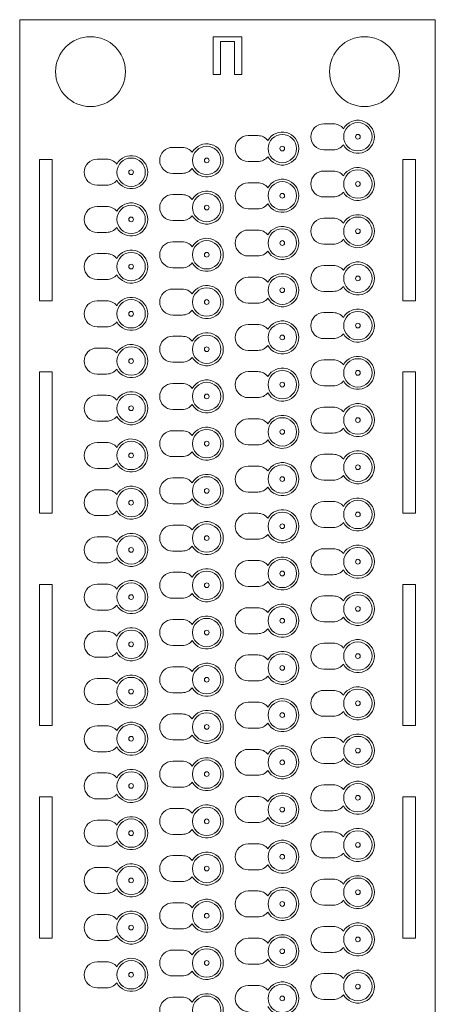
# Model space of a CAD drawing. Header units: millimetres. Extents: x 0 to 88, y 0 to 448.
# Tile 2 of 2: x 0 to 88, y 239 to 448. Entities that reach past the tile are written whole.
import ezdxf

# ---------------------------------------------------------------- set-up
doc = ezdxf.new("R2010")
doc.units = ezdxf.units.MM

msp = doc.modelspace()

# ---------------------------------------------------------------- linework, layer by layer
at = {"color": 7, "linetype": 'Continuous', "lineweight": 15}
for p, q in [((88, 448), (0, 448)), ((0, 448), (0, 0)), ((88, 0), (88, 448)), ((47, 444.4), (41, 444.4)), ((41, 444.4), (41, 436.4)), ((47, 436.4), (47, 444.4)), ((42.5, 436.4), (42.5, 443.4)), ((42.5, 443.4), (45.5, 443.4)), ((45.5, 443.4), (45.5, 436.4)), ((41, 436.4), (42.5, 436.4)), ((45.5, 436.4), (47, 436.4)), ((66.4, 425.95), (64.4, 425.95)), ((50.4, 423.45), (48.4, 423.45)), ((34.4, 420.95), (32.4, 420.95)), ((64.4, 420.45), (66.4, 420.45)), ((4.16, 418.38), (4.16, 388.48)), ((6.9, 418.38), (4.16, 418.38)), ((6.9, 388.48), (6.9, 418.38)), ((18.4, 418.45), (16.4, 418.45)), ((48.4, 417.95), (50.4, 417.95)), ((83.84, 418.38), (81.1, 418.38)), ((81.1, 418.38), (81.1, 388.48)), ((83.84, 388.48), (83.84, 418.38)), ((32.4, 415.45), (34.4, 415.45)), ((66.4, 415.95), (64.4, 415.95)), ((16.4, 412.95), (18.4, 412.95)), ((50.4, 413.45), (48.4, 413.45)), ((34.4, 410.95), (32.4, 410.95)), ((64.4, 410.45), (66.4, 410.45)), ((18.4, 408.45), (16.4, 408.45)), ((48.4, 407.95), (50.4, 407.95)), ((32.4, 405.45), (34.4, 405.45)), ((66.4, 405.95), (64.4, 405.95)), ((16.4, 402.95), (18.4, 402.95)), ((50.4, 403.45), (48.4, 403.45)), ((34.4, 400.95), (32.4, 400.95)), ((64.4, 400.45), (66.4, 400.45)), ((18.4, 398.45), (16.4, 398.45)), ((48.4, 397.95), (50.4, 397.95)), ((32.4, 395.45), (34.4, 395.45)), ((66.4, 395.95), (64.4, 395.95)), ((16.4, 392.95), (18.4, 392.95)), ((50.4, 393.45), (48.4, 393.45)), ((34.4, 390.95), (32.4, 390.95)), ((64.4, 390.45), (66.4, 390.45)), ((4.16, 388.48), (6.9, 388.48)), ((18.4, 388.45), (16.4, 388.45)), ((48.4, 387.95), (50.4, 387.95)), ((81.1, 388.48), (83.84, 388.48)), ((66.4, 385.95), (64.4, 385.95)), ((32.4, 385.45), (34.4, 385.45)), ((16.4, 382.95), (18.4, 382.95)), ((50.4, 383.45), (48.4, 383.45)), ((34.4, 380.95), (32.4, 380.95)), ((64.4, 380.45), (66.4, 380.45)), ((18.4, 378.45), (16.4, 378.45)), ((48.4, 377.95), (50.4, 377.95)), ((32.4, 375.45), (34.4, 375.45)), ((66.4, 375.95), (64.4, 375.95)), ((4.16, 373.38), (4.16, 343.48)), ((6.9, 373.38), (4.16, 373.38)), ((6.9, 343.48), (6.9, 373.38)), ((50.4, 373.45), (48.4, 373.45)), ((83.84, 373.38), (81.1, 373.38)), ((81.1, 373.38), (81.1, 343.48)), ((83.84, 343.48), (83.84, 373.38)), ((16.4, 372.95), (18.4, 372.95)), ((34.4, 370.95), (32.4, 370.95)), ((64.4, 370.45), (66.4, 370.45)), ((18.4, 368.45), (16.4, 368.45)), ((48.4, 367.95), (50.4, 367.95)), ((32.4, 365.45), (34.4, 365.45)), ((66.4, 365.95), (64.4, 365.95)), ((16.4, 362.95), (18.4, 362.95)), ((50.4, 363.45), (48.4, 363.45)), ((34.4, 360.95), (32.4, 360.95)), ((64.4, 360.45), (66.4, 360.45)), ((18.4, 358.45), (16.4, 358.45)), ((48.4, 357.95), (50.4, 357.95)), ((32.4, 355.45), (34.4, 355.45)), ((66.4, 355.95), (64.4, 355.95)), ((16.4, 352.95), (18.4, 352.95)), ((50.4, 353.45), (48.4, 353.45)), ((34.4, 350.95), (32.4, 350.95)), ((64.4, 350.45), (66.4, 350.45)), ((18.4, 348.45), (16.4, 348.45)), ((48.4, 347.95), (50.4, 347.95)), ((32.4, 345.45), (34.4, 345.45)), ((66.4, 345.95), (64.4, 345.95)), ((4.16, 343.48), (6.9, 343.48)), ((16.4, 342.95), (18.4, 342.95)), ((50.4, 343.45), (48.4, 343.45)), ((81.1, 343.48), (83.84, 343.48)), ((34.4, 340.95), (32.4, 340.95)), ((64.4, 340.45), (66.4, 340.45)), ((18.4, 338.45), (16.4, 338.45)), ((48.4, 337.95), (50.4, 337.95)), ((66.4, 335.95), (64.4, 335.95)), ((32.4, 335.45), (34.4, 335.45)), ((16.4, 332.95), (18.4, 332.95)), ((50.4, 333.45), (48.4, 333.45)), ((34.4, 330.95), (32.4, 330.95)), ((64.4, 330.45), (66.4, 330.45)), ((4.16, 328.38), (4.16, 298.48)), ((6.9, 328.38), (4.16, 328.38)), ((6.9, 298.48), (6.9, 328.38)), ((18.4, 328.45), (16.4, 328.45)), ((48.4, 327.95), (50.4, 327.95)), ((83.84, 328.38), (81.1, 328.38)), ((81.1, 328.38), (81.1, 298.48)), ((83.84, 298.48), (83.84, 328.38)), ((32.4, 325.45), (34.4, 325.45)), ((66.4, 325.95), (64.4, 325.95)), ((50.4, 323.45), (48.4, 323.45)), ((16.4, 322.95), (18.4, 322.95)), ((34.4, 320.95), (32.4, 320.95)), ((64.4, 320.45), (66.4, 320.45)), ((18.4, 318.45), (16.4, 318.45)), ((48.4, 317.95), (50.4, 317.95)), ((32.4, 315.45), (34.4, 315.45)), ((66.4, 315.95), (64.4, 315.95)), ((16.4, 312.95), (18.4, 312.95)), ((50.4, 313.45), (48.4, 313.45)), ((34.4, 310.95), (32.4, 310.95)), ((64.4, 310.45), (66.4, 310.45)), ((18.4, 308.45), (16.4, 308.45)), ((48.4, 307.95), (50.4, 307.95)), ((32.4, 305.45), (34.4, 305.45)), ((66.4, 305.95), (64.4, 305.95)), ((16.4, 302.95), (18.4, 302.95)), ((50.4, 303.45), (48.4, 303.45)), ((34.4, 300.95), (32.4, 300.95)), ((64.4, 300.45), (66.4, 300.45)), ((4.16, 298.48), (6.9, 298.48)), ((18.4, 298.45), (16.4, 298.45)), ((81.1, 298.48), (83.84, 298.48)), ((48.4, 297.95), (50.4, 297.95)), ((32.4, 295.45), (34.4, 295.45)), ((66.4, 295.95), (64.4, 295.95)), ((16.4, 292.95), (18.4, 292.95)), ((50.4, 293.45), (48.4, 293.45)), ((34.4, 290.95), (32.4, 290.95)), ((64.4, 290.45), (66.4, 290.45)), ((18.4, 288.45), (16.4, 288.45)), ((48.4, 287.95), (50.4, 287.95)), ((66.4, 285.95), (64.4, 285.95)), ((32.4, 285.45), (34.4, 285.45)), ((4.16, 283.38), (4.16, 253.48)), ((6.9, 283.38), (4.16, 283.38)), ((6.9, 253.48), (6.9, 283.38)), ((16.4, 282.95), (18.4, 282.95)), ((50.4, 283.45), (48.4, 283.45)), ((83.84, 283.38), (81.1, 283.38)), ((81.1, 283.38), (81.1, 253.48)), ((83.84, 253.48), (83.84, 283.38)), ((34.4, 280.95), (32.4, 280.95)), ((64.4, 280.45), (66.4, 280.45)), ((18.4, 278.45), (16.4, 278.45)), ((48.4, 277.95), (50.4, 277.95)), ((32.4, 275.45), (34.4, 275.45)), ((66.4, 275.95), (64.4, 275.95)), ((50.4, 273.45), (48.4, 273.45)), ((16.4, 272.95), (18.4, 272.95)), ((34.4, 270.95), (32.4, 270.95)), ((64.4, 270.45), (66.4, 270.45)), ((18.4, 268.45), (16.4, 268.45)), ((48.4, 267.95), (50.4, 267.95)), ((32.4, 265.45), (34.4, 265.45)), ((66.4, 265.95), (64.4, 265.95)), ((16.4, 262.95), (18.4, 262.95)), ((50.4, 263.45), (48.4, 263.45)), ((34.4, 260.95), (32.4, 260.95)), ((64.4, 260.45), (66.4, 260.45)), ((18.4, 258.45), (16.4, 258.45)), ((48.4, 257.95), (50.4, 257.95)), ((32.4, 255.45), (34.4, 255.45)), ((66.4, 255.95), (64.4, 255.95)), ((4.16, 253.48), (6.9, 253.48)), ((16.4, 252.95), (18.4, 252.95)), ((50.4, 253.45), (48.4, 253.45)), ((81.1, 253.48), (83.84, 253.48)), ((34.4, 250.95), (32.4, 250.95)), ((64.4, 250.45), (66.4, 250.45)), ((18.4, 248.45), (16.4, 248.45)), ((48.4, 247.95), (50.4, 247.95)), ((32.4, 245.45), (34.4, 245.45)), ((66.4, 245.95), (64.4, 245.95)), ((16.4, 242.95), (18.4, 242.95)), ((50.4, 243.45), (48.4, 243.45)), ((34.4, 240.95), (32.4, 240.95)), ((64.4, 240.45), (66.4, 240.45))]:
    msp.add_line(p, q, dxfattribs=at)
for centre, radius in [((15, 437), 7.4), ((73, 437), 7.4), ((71.6, 423.2), 3), ((55.6, 420.7), 3), ((71.6, 423.2), 0.5), ((39.6, 418.2), 3), ((55.6, 420.7), 0.5), ((23.6, 415.7), 3), ((39.6, 418.2), 0.5), ((23.6, 415.7), 0.5), ((71.6, 413.2), 3), ((55.6, 410.7), 3), ((71.6, 413.2), 0.5), ((39.6, 408.2), 3), ((55.6, 410.7), 0.5), ((23.6, 405.7), 3), ((39.6, 408.2), 0.5), ((23.6, 405.7), 0.5), ((71.6, 403.2), 3), ((55.6, 400.7), 3), ((71.6, 403.2), 0.5), ((39.6, 398.2), 3), ((55.6, 400.7), 0.5), ((23.6, 395.7), 3), ((39.6, 398.2), 0.5), ((23.6, 395.7), 0.5), ((71.6, 393.2), 3), ((55.6, 390.7), 3), ((71.6, 393.2), 0.5), ((39.6, 388.2), 3), ((55.6, 390.7), 0.5), ((23.6, 385.7), 3), ((39.6, 388.2), 0.5), ((23.6, 385.7), 0.5), ((71.6, 383.2), 3), ((55.6, 380.7), 3), ((71.6, 383.2), 0.5), ((39.6, 378.2), 3), ((55.6, 380.7), 0.5), ((23.6, 375.7), 3), ((39.6, 378.2), 0.5), ((23.6, 375.7), 0.5), ((71.6, 373.2), 3), ((55.6, 370.7), 3), ((71.6, 373.2), 0.5), ((39.6, 368.2), 3), ((55.6, 370.7), 0.5), ((23.6, 365.7), 3), ((39.6, 368.2), 0.5), ((23.6, 365.7), 0.5), ((71.6, 363.2), 3), ((55.6, 360.7), 3), ((71.6, 363.2), 0.5), ((39.6, 358.2), 3), ((55.6, 360.7), 0.5), ((23.6, 355.7), 3), ((39.6, 358.2), 0.5), ((23.6, 355.7), 0.5), ((71.6, 353.2), 3), ((55.6, 350.7), 3), ((71.6, 353.2), 0.5), ((39.6, 348.2), 3), ((55.6, 350.7), 0.5), ((23.6, 345.7), 3), ((39.6, 348.2), 0.5), ((23.6, 345.7), 0.5), ((71.6, 343.2), 3), ((55.6, 340.7), 3), ((71.6, 343.2), 0.5), ((39.6, 338.2), 3), ((55.6, 340.7), 0.5), ((23.6, 335.7), 3), ((39.6, 338.2), 0.5), ((23.6, 335.7), 0.5), ((71.6, 333.2), 3), ((55.6, 330.7), 3), ((71.6, 333.2), 0.5), ((39.6, 328.2), 3), ((55.6, 330.7), 0.5), ((23.6, 325.7), 3), ((39.6, 328.2), 0.5), ((23.6, 325.7), 0.5), ((71.6, 323.2), 3), ((55.6, 320.7), 3), ((71.6, 323.2), 0.5), ((39.6, 318.2), 3), ((55.6, 320.7), 0.5), ((23.6, 315.7), 3), ((39.6, 318.2), 0.5), ((23.6, 315.7), 0.5), ((71.6, 313.2), 3), ((55.6, 310.7), 3), ((71.6, 313.2), 0.5), ((39.6, 308.2), 3), ((55.6, 310.7), 0.5), ((23.6, 305.7), 3), ((39.6, 308.2), 0.5), ((23.6, 305.7), 0.5), ((71.6, 303.2), 3), ((55.6, 300.7), 3), ((71.6, 303.2), 0.5), ((39.6, 298.2), 3), ((55.6, 300.7), 0.5), ((23.6, 295.7), 3), ((39.6, 298.2), 0.5), ((23.6, 295.7), 0.5), ((71.6, 293.2), 3), ((55.6, 290.7), 3), ((71.6, 293.2), 0.5), ((39.6, 288.2), 3), ((55.6, 290.7), 0.5), ((23.6, 285.7), 3), ((39.6, 288.2), 0.5), ((23.6, 285.7), 0.5), ((71.6, 283.2), 3), ((55.6, 280.7), 3), ((71.6, 283.2), 0.5), ((39.6, 278.2), 3), ((55.6, 280.7), 0.5), ((23.6, 275.7), 3), ((39.6, 278.2), 0.5), ((23.6, 275.7), 0.5), ((71.6, 273.2), 3), ((55.6, 270.7), 3), ((71.6, 273.2), 0.5), ((39.6, 268.2), 3), ((55.6, 270.7), 0.5), ((23.6, 265.7), 3), ((39.6, 268.2), 0.5), ((23.6, 265.7), 0.5), ((71.6, 263.2), 3), ((55.6, 260.7), 3), ((71.6, 263.2), 0.5), ((39.6, 258.2), 3), ((55.6, 260.7), 0.5), ((23.6, 255.7), 3), ((39.6, 258.2), 0.5), ((23.6, 255.7), 0.5), ((71.6, 253.2), 3), ((55.6, 250.7), 3), ((71.6, 253.2), 0.5), ((39.6, 248.2), 3), ((55.6, 250.7), 0.5), ((23.6, 245.7), 3), ((39.6, 248.2), 0.5), ((23.6, 245.7), 0.5), ((71.6, 243.2), 3), ((55.6, 240.7), 3), ((71.6, 243.2), 0.5), ((39.6, 238.2), 3), ((55.6, 240.7), 0.5)]:
    msp.add_circle(centre, radius, dxfattribs=at)
for centre, radius, start, end in [((64.4, 423.2), 2.75, 90, 270), ((66.4, 423.2), 2.75, 38.5967, 90), ((71.6, 423.2), 3.5, 209.3508, 150.6492), ((48.4, 420.7), 2.75, 90, 270), ((50.4, 420.7), 2.75, 38.5967, 90), ((55.6, 420.7), 3.5, 209.3508, 150.6492), ((39.6, 418.2), 3.5, 209.3508, 150.6492), ((66.4, 423.2), 2.75, 270, 321.4033), ((23.6, 415.7), 3.5, 209.3508, 150.6492), ((32.4, 418.2), 2.75, 90, 270), ((34.4, 418.2), 2.75, 38.5967, 90), ((16.4, 415.7), 2.75, 90, 270), ((18.4, 415.7), 2.75, 38.5967, 90), ((50.4, 420.7), 2.75, 270, 321.4033), ((34.4, 418.2), 2.75, 270, 321.4033), ((64.4, 413.2), 2.75, 90, 270), ((66.4, 413.2), 2.75, 38.5967, 90), ((71.6, 413.2), 3.5, 209.3508, 150.6492), ((18.4, 415.7), 2.75, 270, 321.4033), ((48.4, 410.7), 2.75, 90, 270), ((50.4, 410.7), 2.75, 38.5967, 90), ((55.6, 410.7), 3.5, 209.3508, 150.6492), ((32.4, 408.2), 2.75, 90, 270), ((34.4, 408.2), 2.75, 38.5967, 90), ((39.6, 408.2), 3.5, 209.3508, 150.6492), ((66.4, 413.2), 2.75, 270, 321.4033), ((23.6, 405.7), 3.5, 209.3508, 150.6492), ((50.4, 410.7), 2.75, 270, 321.4033), ((16.4, 405.7), 2.75, 90, 270), ((18.4, 405.7), 2.75, 38.5967, 90), ((71.6, 403.2), 3.5, 209.3508, 150.6492), ((34.4, 408.2), 2.75, 270, 321.4033), ((64.4, 403.2), 2.75, 90, 270), ((66.4, 403.2), 2.75, 38.5967, 90), ((18.4, 405.7), 2.75, 270, 321.4033), ((48.4, 400.7), 2.75, 90, 270), ((50.4, 400.7), 2.75, 38.5967, 90), ((55.6, 400.7), 3.5, 209.3508, 150.6492), ((32.4, 398.2), 2.75, 90, 270), ((34.4, 398.2), 2.75, 38.5967, 90), ((39.6, 398.2), 3.5, 209.3508, 150.6492), ((66.4, 403.2), 2.75, 270, 321.4033), ((16.4, 395.7), 2.75, 90, 270), ((18.4, 395.7), 2.75, 38.5967, 90), ((23.6, 395.7), 3.5, 209.3508, 150.6492), ((50.4, 400.7), 2.75, 270, 321.4033), ((34.4, 398.2), 2.75, 270, 321.4033), ((71.6, 393.2), 3.5, 209.3508, 150.6492), ((55.6, 390.7), 3.5, 209.3508, 150.6492), ((64.4, 393.2), 2.75, 90, 270), ((66.4, 393.2), 2.75, 38.5967, 90), ((18.4, 395.7), 2.75, 270, 321.4033), ((48.4, 390.7), 2.75, 90, 270), ((50.4, 390.7), 2.75, 38.5967, 90), ((32.4, 388.2), 2.75, 90, 270), ((34.4, 388.2), 2.75, 38.5967, 90), ((39.6, 388.2), 3.5, 209.3508, 150.6492), ((66.4, 393.2), 2.75, 270, 321.4033), ((16.4, 385.7), 2.75, 90, 270), ((18.4, 385.7), 2.75, 38.5967, 90), ((23.6, 385.7), 3.5, 209.3508, 150.6492), ((50.4, 390.7), 2.75, 270, 321.4033), ((34.4, 388.2), 2.75, 270, 321.4033), ((64.4, 383.2), 2.75, 90, 270), ((66.4, 383.2), 2.75, 38.5967, 90), ((71.6, 383.2), 3.5, 209.3508, 150.6492), ((18.4, 385.7), 2.75, 270, 321.4033), ((55.6, 380.7), 3.5, 209.3508, 150.6492), ((39.6, 378.2), 3.5, 209.3508, 150.6492), ((48.4, 380.7), 2.75, 90, 270), ((50.4, 380.7), 2.75, 38.5967, 90), ((32.4, 378.2), 2.75, 90, 270), ((34.4, 378.2), 2.75, 38.5967, 90), ((66.4, 383.2), 2.75, 270, 321.4033), ((16.4, 375.7), 2.75, 90, 270), ((18.4, 375.7), 2.75, 38.5967, 90), ((23.6, 375.7), 3.5, 209.3508, 150.6492), ((50.4, 380.7), 2.75, 270, 321.4033), ((34.4, 378.2), 2.75, 270, 321.4033), ((64.4, 373.2), 2.75, 90, 270), ((66.4, 373.2), 2.75, 38.5967, 90), ((71.6, 373.2), 3.5, 209.3508, 150.6492), ((18.4, 375.7), 2.75, 270, 321.4033), ((48.4, 370.7), 2.75, 90, 270), ((50.4, 370.7), 2.75, 38.5967, 90), ((55.6, 370.7), 3.5, 209.3508, 150.6492), ((39.6, 368.2), 3.5, 209.3508, 150.6492), ((66.4, 373.2), 2.75, 270, 321.4033), ((23.6, 365.7), 3.5, 209.3508, 150.6492), ((32.4, 368.2), 2.75, 90, 270), ((34.4, 368.2), 2.75, 38.5967, 90), ((16.4, 365.7), 2.75, 90, 270), ((18.4, 365.7), 2.75, 38.5967, 90), ((50.4, 370.7), 2.75, 270, 321.4033), ((34.4, 368.2), 2.75, 270, 321.4033), ((64.4, 363.2), 2.75, 90, 270), ((66.4, 363.2), 2.75, 38.5967, 90), ((71.6, 363.2), 3.5, 209.3508, 150.6492), ((18.4, 365.7), 2.75, 270, 321.4033), ((48.4, 360.7), 2.75, 90, 270), ((50.4, 360.7), 2.75, 38.5967, 90), ((55.6, 360.7), 3.5, 209.3508, 150.6492), ((32.4, 358.2), 2.75, 90, 270), ((34.4, 358.2), 2.75, 38.5967, 90), ((39.6, 358.2), 3.5, 209.3508, 150.6492), ((66.4, 363.2), 2.75, 270, 321.4033), ((23.6, 355.7), 3.5, 209.3508, 150.6492), ((50.4, 360.7), 2.75, 270, 321.4033), ((16.4, 355.7), 2.75, 90, 270), ((18.4, 355.7), 2.75, 38.5967, 90), ((71.6, 353.2), 3.5, 209.3508, 150.6492), ((34.4, 358.2), 2.75, 270, 321.4033), ((64.4, 353.2), 2.75, 90, 270), ((66.4, 353.2), 2.75, 38.5967, 90), ((18.4, 355.7), 2.75, 270, 321.4033), ((48.4, 350.7), 2.75, 90, 270), ((50.4, 350.7), 2.75, 38.5967, 90), ((55.6, 350.7), 3.5, 209.3508, 150.6492), ((32.4, 348.2), 2.75, 90, 270), ((34.4, 348.2), 2.75, 38.5967, 90), ((39.6, 348.2), 3.5, 209.3508, 150.6492), ((66.4, 353.2), 2.75, 270, 321.4033), ((16.4, 345.7), 2.75, 90, 270), ((18.4, 345.7), 2.75, 38.5967, 90), ((23.6, 345.7), 3.5, 209.3508, 150.6492), ((50.4, 350.7), 2.75, 270, 321.4033), ((34.4, 348.2), 2.75, 270, 321.4033), ((71.6, 343.2), 3.5, 209.3508, 150.6492), ((55.6, 340.7), 3.5, 209.3508, 150.6492), ((64.4, 343.2), 2.75, 90, 270), ((66.4, 343.2), 2.75, 38.5967, 90), ((18.4, 345.7), 2.75, 270, 321.4033), ((48.4, 340.7), 2.75, 90, 270), ((50.4, 340.7), 2.75, 38.5967, 90), ((32.4, 338.2), 2.75, 90, 270), ((34.4, 338.2), 2.75, 38.5967, 90), ((39.6, 338.2), 3.5, 209.3508, 150.6492), ((66.4, 343.2), 2.75, 270, 321.4033), ((16.4, 335.7), 2.75, 90, 270), ((18.4, 335.7), 2.75, 38.5967, 90), ((23.6, 335.7), 3.5, 209.3508, 150.6492), ((50.4, 340.7), 2.75, 270, 321.4033), ((34.4, 338.2), 2.75, 270, 321.4033), ((64.4, 333.2), 2.75, 90, 270), ((66.4, 333.2), 2.75, 38.5967, 90), ((71.6, 333.2), 3.5, 209.3508, 150.6492), ((18.4, 335.7), 2.75, 270, 321.4033), ((55.6, 330.7), 3.5, 209.3508, 150.6492), ((39.6, 328.2), 3.5, 209.3508, 150.6492), ((48.4, 330.7), 2.75, 90, 270), ((50.4, 330.7), 2.75, 38.5967, 90), ((32.4, 328.2), 2.75, 90, 270), ((34.4, 328.2), 2.75, 38.5967, 90), ((66.4, 333.2), 2.75, 270, 321.4033), ((16.4, 325.7), 2.75, 90, 270), ((18.4, 325.7), 2.75, 38.5967, 90), ((23.6, 325.7), 3.5, 209.3508, 150.6492), ((50.4, 330.7), 2.75, 270, 321.4033), ((34.4, 328.2), 2.75, 270, 321.4033), ((64.4, 323.2), 2.75, 90, 270), ((66.4, 323.2), 2.75, 38.5967, 90), ((71.6, 323.2), 3.5, 209.3508, 150.6492), ((18.4, 325.7), 2.75, 270, 321.4033), ((48.4, 320.7), 2.75, 90, 270), ((50.4, 320.7), 2.75, 38.5967, 90), ((55.6, 320.7), 3.5, 209.3508, 150.6492), ((39.6, 318.2), 3.5, 209.3508, 150.6492), ((66.4, 323.2), 2.75, 270, 321.4033), ((23.6, 315.7), 3.5, 209.3508, 150.6492), ((32.4, 318.2), 2.75, 90, 270), ((34.4, 318.2), 2.75, 38.5967, 90), ((16.4, 315.7), 2.75, 90, 270), ((18.4, 315.7), 2.75, 38.5967, 90), ((50.4, 320.7), 2.75, 270, 321.4033), ((34.4, 318.2), 2.75, 270, 321.4033), ((64.4, 313.2), 2.75, 90, 270), ((66.4, 313.2), 2.75, 38.5967, 90), ((71.6, 313.2), 3.5, 209.3508, 150.6492), ((18.4, 315.7), 2.75, 270, 321.4033), ((48.4, 310.7), 2.75, 90, 270), ((50.4, 310.7), 2.75, 38.5967, 90), ((55.6, 310.7), 3.5, 209.3508, 150.6492), ((32.4, 308.2), 2.75, 90, 270), ((34.4, 308.2), 2.75, 38.5967, 90), ((39.6, 308.2), 3.5, 209.3508, 150.6492), ((66.4, 313.2), 2.75, 270, 321.4033), ((23.6, 305.7), 3.5, 209.3508, 150.6492), ((50.4, 310.7), 2.75, 270, 321.4033), ((16.4, 305.7), 2.75, 90, 270), ((18.4, 305.7), 2.75, 38.5967, 90), ((71.6, 303.2), 3.5, 209.3508, 150.6492), ((34.4, 308.2), 2.75, 270, 321.4033), ((64.4, 303.2), 2.75, 90, 270), ((66.4, 303.2), 2.75, 38.5967, 90), ((18.4, 305.7), 2.75, 270, 321.4033), ((48.4, 300.7), 2.75, 90, 270), ((50.4, 300.7), 2.75, 38.5967, 90), ((55.6, 300.7), 3.5, 209.3508, 150.6492), ((32.4, 298.2), 2.75, 90, 270), ((34.4, 298.2), 2.75, 38.5967, 90), ((39.6, 298.2), 3.5, 209.3508, 150.6492), ((66.4, 303.2), 2.75, 270, 321.4033), ((16.4, 295.7), 2.75, 90, 270), ((18.4, 295.7), 2.75, 38.5967, 90), ((23.6, 295.7), 3.5, 209.3508, 150.6492), ((50.4, 300.7), 2.75, 270, 321.4033), ((34.4, 298.2), 2.75, 270, 321.4033), ((71.6, 293.2), 3.5, 209.3508, 150.6492), ((55.6, 290.7), 3.5, 209.3508, 150.6492), ((64.4, 293.2), 2.75, 90, 270), ((66.4, 293.2), 2.75, 38.5967, 90), ((18.4, 295.7), 2.75, 270, 321.4033), ((48.4, 290.7), 2.75, 90, 270), ((50.4, 290.7), 2.75, 38.5967, 90), ((32.4, 288.2), 2.75, 90, 270), ((34.4, 288.2), 2.75, 38.5967, 90), ((39.6, 288.2), 3.5, 209.3508, 150.6492), ((66.4, 293.2), 2.75, 270, 321.4033), ((16.4, 285.7), 2.75, 90, 270), ((18.4, 285.7), 2.75, 38.5967, 90), ((23.6, 285.7), 3.5, 209.3508, 150.6492), ((50.4, 290.7), 2.75, 270, 321.4033), ((34.4, 288.2), 2.75, 270, 321.4033), ((64.4, 283.2), 2.75, 90, 270), ((66.4, 283.2), 2.75, 38.5967, 90), ((71.6, 283.2), 3.5, 209.3508, 150.6492), ((18.4, 285.7), 2.75, 270, 321.4033), ((55.6, 280.7), 3.5, 209.3508, 150.6492), ((39.6, 278.2), 3.5, 209.3508, 150.6492), ((48.4, 280.7), 2.75, 90, 270), ((50.4, 280.7), 2.75, 38.5967, 90), ((32.4, 278.2), 2.75, 90, 270), ((34.4, 278.2), 2.75, 38.5967, 90), ((66.4, 283.2), 2.75, 270, 321.4033), ((16.4, 275.7), 2.75, 90, 270), ((18.4, 275.7), 2.75, 38.5967, 90), ((23.6, 275.7), 3.5, 209.3508, 150.6492), ((50.4, 280.7), 2.75, 270, 321.4033), ((34.4, 278.2), 2.75, 270, 321.4033), ((64.4, 273.2), 2.75, 90, 270), ((66.4, 273.2), 2.75, 38.5967, 90), ((71.6, 273.2), 3.5, 209.3508, 150.6492), ((18.4, 275.7), 2.75, 270, 321.4033), ((48.4, 270.7), 2.75, 90, 270), ((50.4, 270.7), 2.75, 38.5967, 90), ((55.6, 270.7), 3.5, 209.3508, 150.6492), ((39.6, 268.2), 3.5, 209.3508, 150.6492), ((66.4, 273.2), 2.75, 270, 321.4033), ((23.6, 265.7), 3.5, 209.3508, 150.6492), ((32.4, 268.2), 2.75, 90, 270), ((34.4, 268.2), 2.75, 38.5967, 90), ((16.4, 265.7), 2.75, 90, 270), ((18.4, 265.7), 2.75, 38.5967, 90), ((50.4, 270.7), 2.75, 270, 321.4033), ((34.4, 268.2), 2.75, 270, 321.4033), ((64.4, 263.2), 2.75, 90, 270), ((66.4, 263.2), 2.75, 38.5967, 90), ((71.6, 263.2), 3.5, 209.3508, 150.6492), ((18.4, 265.7), 2.75, 270, 321.4033), ((48.4, 260.7), 2.75, 90, 270), ((50.4, 260.7), 2.75, 38.5967, 90), ((55.6, 260.7), 3.5, 209.3508, 150.6492), ((32.4, 258.2), 2.75, 90, 270), ((34.4, 258.2), 2.75, 38.5967, 90), ((39.6, 258.2), 3.5, 209.3508, 150.6492), ((66.4, 263.2), 2.75, 270, 321.4033), ((23.6, 255.7), 3.5, 209.3508, 150.6492), ((50.4, 260.7), 2.75, 270, 321.4033), ((16.4, 255.7), 2.75, 90, 270), ((18.4, 255.7), 2.75, 38.5967, 90), ((71.6, 253.2), 3.5, 209.3508, 150.6492), ((34.4, 258.2), 2.75, 270, 321.4033), ((64.4, 253.2), 2.75, 90, 270), ((66.4, 253.2), 2.75, 38.5967, 90), ((18.4, 255.7), 2.75, 270, 321.4033), ((48.4, 250.7), 2.75, 90, 270), ((50.4, 250.7), 2.75, 38.5967, 90), ((55.6, 250.7), 3.5, 209.3508, 150.6492), ((32.4, 248.2), 2.75, 90, 270), ((34.4, 248.2), 2.75, 38.5967, 90), ((39.6, 248.2), 3.5, 209.3508, 150.6492), ((66.4, 253.2), 2.75, 270, 321.4033), ((16.4, 245.7), 2.75, 90, 270), ((18.4, 245.7), 2.75, 38.5967, 90), ((23.6, 245.7), 3.5, 209.3508, 150.6492), ((50.4, 250.7), 2.75, 270, 321.4033), ((34.4, 248.2), 2.75, 270, 321.4033), ((71.6, 243.2), 3.5, 209.3508, 150.6492), ((55.6, 240.7), 3.5, 209.3508, 150.6492), ((64.4, 243.2), 2.75, 90, 270), ((66.4, 243.2), 2.75, 38.5967, 90), ((18.4, 245.7), 2.75, 270, 321.4033), ((48.4, 240.7), 2.75, 90, 270), ((50.4, 240.7), 2.75, 38.5967, 90), ((32.4, 238.2), 2.75, 90, 270), ((34.4, 238.2), 2.75, 38.5967, 90), ((39.6, 238.2), 3.5, 209.3508, 150.6492), ((66.4, 243.2), 2.75, 270, 321.4033)]:
    msp.add_arc(centre, radius, start, end, dxfattribs=at)

doc.saveas('drawing.dxf')
